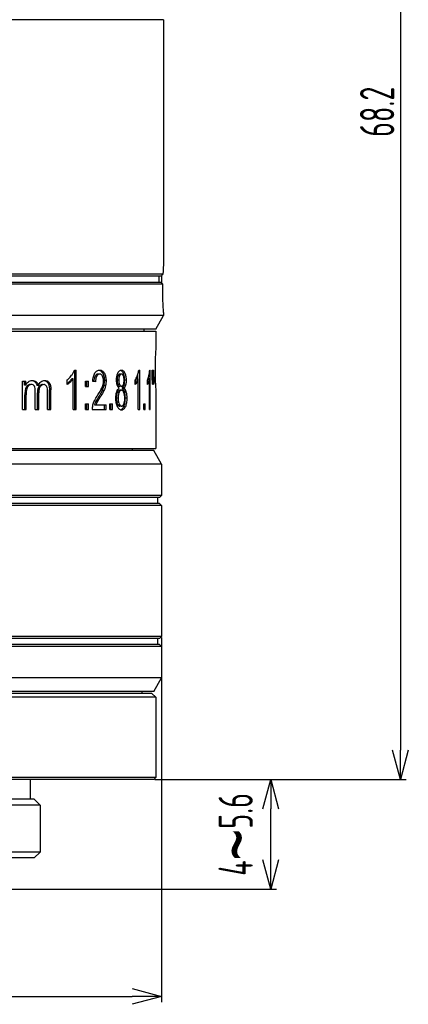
# Model space of a CAD drawing. Header units: millimetres. Extents: x 92 to 5337, y 5 to 495.
# Tile 7 of 9: x 129 to 149, y 5 to 55. Entities that reach past the tile are written whole.
import ezdxf

# ---------------------------------------------------------------- set-up
doc = ezdxf.new("R2010")
doc.units = ezdxf.units.MM
doc.header["$LTSCALE"] = 0.6666
doc.layers.get('0').update_dxf_attribs({"color": 90})
doc.layers.add('02___PRT_ALL_AXES', color=7, linetype='Continuous')
doc.layers.add('标注', color=7, linetype='Continuous', lineweight=9)
doc.styles.get("Standard").update_dxf_attribs({"font": 'gbenor.shx', "width": 0.7, "bigfont": 'hztxt.shx'})
doc.dimstyles.new('ISO-25', dxfattribs={"dimscale": 0.5, "dimtxt": 3.5, "dimasz": 3, "dimexe": 0.6, "dimexo": 0.1, "dimtad": 1, "dimdsep": 46, "dimtxsty": 'Standard', "dimblk": 'OPEN30', "dimcen": 2.5, "dimadec": 3, "dimazin": 2, "dimtfac": 0.8, "dimtmove": 0, "dimatfit": 3, "dimldrblk": 'OPEN30', "dimfxl": 1, "dimtolj": 1, "dimarcsym": 0})

# ---------------------------------------------------------------- blocks, each defined once
blk = doc.blocks.new('_Open30')
at = {"color": 0, "linetype": 'ByBlock', "lineweight": -2}
for p, q in [((-1, 0.268), (0, 0)), ((0, 0), (-1, -0.268)), ((0, 0), (-1, 0))]:
    blk.add_line(p, q, dxfattribs=at)
blk = doc.blocks.new('*D9')
at = {"layer": 'Defpoints', "color": 0}
for p in [(140.292, 84.511), (136.291, 16.311), (148.885, 16.311)]:
    blk.add_point(p, dxfattribs=at)
at = {"layer": '标注', "color": 0, "lineweight": -2}
for p, q in [((140.342, 84.511), (149.185, 84.511)), ((148.885, 83.011), (148.885, 17.811)), ((136.341, 16.311), (149.185, 16.311))]:
    blk.add_line(p, q, dxfattribs=at)
at = {"layer": '标注', "color": 0, "linetype": 'ByBlock', "lineweight": -2, "xscale": 1.5, "yscale": 1.5, "zscale": 1.5}
for p, rotation in [((148.885, 84.511), 90), ((148.885, 16.311), 270)]:
    blk.add_blockref('_Open30', p, dxfattribs=dict(at, rotation=rotation))
at = {"layer": '标注', "color": 0, "insert": (147.698, 50.411), "char_height": 1.75, "attachment_point": 5, "rotation": 90}
blk.add_mtext('\\A1;68.2', dxfattribs=at)
blk = doc.blocks.new('*D10')
at = {"layer": 'Defpoints', "color": 0}
for p in [(98.689, 23.611), (136.689, 23.611), (136.689, 5.237)]:
    blk.add_point(p, dxfattribs=at)
at = {"layer": '标注', "color": 0, "lineweight": -2}
for p, q in [((98.689, 23.561), (98.689, 4.937)), ((136.689, 23.561), (136.689, 4.937)), ((100.189, 5.237), (135.189, 5.237))]:
    blk.add_line(p, q, dxfattribs=at)
at = {"layer": '标注', "color": 0, "linetype": 'ByBlock', "lineweight": -2, "xscale": 1.5, "yscale": 1.5, "zscale": 1.5, "rotation": 180}
blk.add_blockref('_Open30', (98.689, 5.237), dxfattribs=at)
at = {"layer": '标注', "color": 0, "linetype": 'ByBlock', "lineweight": -2, "xscale": 1.5, "yscale": 1.5, "zscale": 1.5}
blk.add_blockref('_Open30', (136.689, 5.237), dxfattribs=at)
at = {"layer": '标注', "color": 0, "insert": (117.689, 6.424), "char_height": 1.75, "attachment_point": 5}
blk.add_mtext('\\A1;%%c38', dxfattribs=at)
blk = doc.blocks.new('*D18')
at = {"layer": 'Defpoints', "color": 0}
for p in [(136.291, 16.311), (142.263, 16.311), (128.091, 10.711)]:
    blk.add_point(p, dxfattribs=at)
at = {"layer": '标注', "color": 0, "lineweight": -2}
for p, q in [((136.341, 16.311), (142.563, 16.311)), ((142.263, 12.211), (142.263, 14.811)), ((128.141, 10.711), (142.563, 10.711))]:
    blk.add_line(p, q, dxfattribs=at)
at = {"layer": '标注', "color": 0, "linetype": 'ByBlock', "lineweight": -2, "xscale": 1.5, "yscale": 1.5, "zscale": 1.5}
for p, rotation in [((142.263, 16.311), 90), ((142.263, 10.711), 270)]:
    blk.add_blockref('_Open30', p, dxfattribs=dict(at, rotation=rotation))
at = {"layer": '标注', "color": 0, "insert": (140.474, 13.511), "char_height": 1.75, "attachment_point": 5, "rotation": 90}
blk.add_mtext('\\A1;4\\fMicrosoft Himalaya|b0|i0|c0|p0;\\H1.6875x;~\\Fgbenor.shx,hztxt.shx;\\H0.592593x;5.6', dxfattribs=at)

msp = doc.modelspace()

# ---------------------------------------------------------------- linework, layer by layer
at = {"layer": '02___PRT_ALL_AXES', "linetype": 'Continuous'}
for p, q in [((136.793, 55.111), (98.79, 55.111)), ((136.793, 55.111), (136.793, 42.761)), ((136.76, 42.111), (98.79, 42.111)), ((136.657, 42.011), (98.89, 42.011)), ((136.691, 42.045), (136.691, 41.669)), ((136.749, 41.611), (98.79, 41.611)), ((98.89, 41.711), (136.65, 41.711)), ((136.793, 40.011), (98.79, 40.011)), ((136.393, 39.311), (136.793, 40.011)), ((136.793, 40.161), (136.793, 40.011)), ((136.393, 39.311), (99.19, 39.311)), ((135.791, 39.311), (135.791, 39.211)), ((99.191, 39.211), (136.391, 39.211)), ((136.391, 39.211), (136.391, 38.361)), ((132.24, 37.219), (132.339, 37.219)), ((132.261, 35.211), (132.261, 37.219)), ((132.339, 35.211), (132.339, 37.219)), ((135.528, 37.219), (135.575, 37.219)), ((135.575, 35.211), (135.575, 37.219)), ((136.089, 37.219), (136.116, 37.219)), ((136.116, 35.211), (136.116, 37.219)), ((136.215, 37.211), (136.252, 37.211)), ((136.215, 36.883), (136.215, 37.211)), ((136.252, 36.883), (136.252, 37.211)), ((136.272, 37.211), (136.302, 37.211)), ((136.272, 36.883), (136.272, 37.211)), ((136.302, 36.883), (136.302, 37.211)), ((131.869, 36.48), (131.869, 36.717)), ((132.185, 36.776), (132.107, 36.776)), ((132.185, 35.211), (132.185, 36.776)), ((133.38, 36.909), (133.296, 36.909)), ((133.533, 37.016), (133.448, 37.016)), ((133.774, 37.059), (133.688, 37.059)), ((134.505, 36.712), (134.416, 36.712)), ((134.546, 36.927), (134.456, 36.927)), ((134.646, 37.017), (134.555, 37.017)), ((134.819, 37.066), (134.727, 37.066)), ((135.345, 36.48), (135.345, 36.717)), ((135.501, 36.776), (135.406, 36.776)), ((135.479, 36.776), (135.479, 37.009)), ((135.501, 35.211), (135.501, 36.776)), ((135.976, 36.48), (135.976, 36.717)), ((136.073, 36.776), (135.999, 36.776)), ((136.018, 36.776), (136.018, 36.835)), ((136.073, 35.211), (136.073, 36.776)), ((136.252, 36.883), (136.215, 36.883)), ((136.225, 36.503), (136.215, 36.883)), ((136.249, 36.757), (136.247, 36.63)), ((136.252, 36.883), (136.249, 36.757)), ((136.302, 36.883), (136.272, 36.883)), ((136.277, 36.63), (136.272, 36.883)), ((136.299, 36.757), (136.297, 36.63)), ((136.302, 36.883), (136.299, 36.757)), ((129.591, 36.66), (129.76, 36.66)), ((129.591, 35.211), (129.591, 36.66)), ((129.696, 36.456), (129.696, 36.66)), ((129.76, 36.456), (129.696, 36.456)), ((129.81, 36.266), (129.745, 36.266)), ((129.76, 36.456), (129.76, 36.66)), ((129.907, 36.425), (129.842, 36.425)), ((130.289, 36.625), (130.222, 36.625)), ((130.397, 36.439), (130.329, 36.439)), ((130.499, 36.378), (130.43, 36.378)), ((130.958, 36.572), (130.888, 36.572)), ((131.04, 36.205), (130.969, 36.205)), ((130.969, 35.211), (130.969, 36.205)), ((131.04, 35.211), (131.04, 36.205)), ((132.036, 36.606), (131.959, 36.606)), ((132.803, 36.66), (132.967, 36.66)), ((132.803, 36.38), (132.803, 36.66)), ((132.803, 36.38), (132.967, 36.38)), ((132.885, 36.38), (132.885, 36.66)), ((132.967, 36.38), (132.967, 36.66)), ((133.834, 36.428), (133.748, 36.428)), ((133.859, 36.664), (133.773, 36.664)), ((134.545, 36.479), (134.455, 36.479)), ((134.647, 36.39), (134.556, 36.39)), ((134.764, 36.295), (134.673, 36.295)), ((134.853, 36.454), (134.761, 36.454)), ((134.882, 36.697), (134.79, 36.697)), ((135.428, 36.606), (135.345, 36.606)), ((136.028, 36.606), (135.976, 36.606)), ((136.225, 36.503), (136.244, 36.503)), ((136.247, 36.63), (136.244, 36.503)), ((136.28, 36.503), (136.277, 36.63)), ((136.28, 36.503), (136.295, 36.503)), ((136.297, 36.63), (136.295, 36.503)), ((129.78, 35.963), (129.716, 35.963)), ((129.716, 35.211), (129.716, 35.963)), ((129.78, 35.211), (129.78, 35.963)), ((130.244, 35.211), (130.244, 36.152)), ((130.425, 36.053), (130.357, 36.053)), ((130.357, 35.211), (130.357, 36.053)), ((130.425, 35.211), (130.425, 36.053)), ((130.868, 35.211), (130.868, 36.124)), ((133.554, 35.834), (133.47, 35.834)), ((133.751, 36.183), (133.665, 36.183)), ((134.471, 35.788), (134.381, 35.788)), ((134.52, 36.074), (134.43, 36.074)), ((134.644, 36.189), (134.554, 36.189)), ((134.876, 36.101), (134.784, 36.101)), ((134.914, 35.782), (134.822, 35.782)), ((136.391, 36.161), (136.391, 33.211)), ((129.591, 35.211), (129.78, 35.211)), ((130.244, 35.211), (130.425, 35.211)), ((130.868, 35.211), (131.04, 35.211)), ((132.185, 35.211), (132.339, 35.211)), ((132.803, 35.491), (132.967, 35.491)), ((132.803, 35.211), (132.803, 35.491)), ((132.803, 35.211), (132.967, 35.211)), ((132.885, 35.211), (132.885, 35.491)), ((132.967, 35.211), (132.967, 35.491)), ((133.155, 35.211), (133.86, 35.211)), ((133.261, 35.447), (133.86, 35.447)), ((133.401, 35.58), (133.317, 35.58)), ((133.774, 35.211), (133.774, 35.447)), ((133.86, 35.211), (133.86, 35.447)), ((134.059, 35.491), (134.192, 35.491)), ((134.059, 35.211), (134.059, 35.491)), ((134.059, 35.211), (134.192, 35.211)), ((134.104, 35.211), (134.104, 35.491)), ((134.192, 35.211), (134.192, 35.491)), ((134.492, 35.585), (134.402, 35.585)), ((134.557, 35.432), (134.467, 35.432)), ((134.648, 35.379), (134.557, 35.379)), ((134.843, 35.351), (134.751, 35.351)), ((135.501, 35.211), (135.575, 35.211)), ((135.784, 35.491), (135.853, 35.491)), ((135.784, 35.211), (135.784, 35.491)), ((135.784, 35.211), (135.853, 35.211)), ((135.853, 35.211), (135.853, 35.491)), ((136.073, 35.211), (136.116, 35.211)), ((99.191, 33.211), (136.391, 33.211)), ((135.189, 33.211), (135.189, 33.111)), ((136.289, 33.111), (99.089, 33.111)), ((136.689, 32.411), (136.289, 33.111)), ((136.689, 32.411), (98.689, 32.411)), ((136.689, 32.411), (136.689, 30.811)), ((136.689, 30.811), (98.689, 30.811)), ((136.589, 30.711), (98.789, 30.711)), ((136.489, 30.711), (136.489, 30.411)), ((136.589, 30.711), (136.689, 30.811)), ((136.689, 30.311), (98.689, 30.311)), ((136.589, 30.411), (98.789, 30.411)), ((136.689, 30.311), (136.589, 30.411)), ((136.689, 30.311), (136.689, 23.611)), ((136.689, 23.611), (98.689, 23.611)), ((136.589, 23.511), (98.789, 23.511)), ((136.589, 23.211), (98.789, 23.211)), ((136.489, 23.511), (136.489, 23.211)), ((136.589, 23.511), (136.689, 23.611)), ((136.689, 23.111), (136.589, 23.211)), ((136.689, 23.111), (98.689, 23.111)), ((136.689, 23.111), (136.689, 21.511)), ((136.689, 21.511), (98.689, 21.511)), ((136.289, 20.811), (136.689, 21.511)), ((136.289, 20.811), (99.089, 20.811)), ((136.191, 20.711), (99.391, 20.711)), ((135.691, 20.811), (135.691, 20.711)), ((136.391, 20.511), (136.191, 20.711)), ((136.391, 20.511), (99.191, 20.511)), ((136.391, 20.511), (136.391, 16.411)), ((136.391, 16.411), (99.191, 16.411)), ((136.291, 16.311), (99.291, 16.311)), ((129.991, 16.311), (129.991, 15.311)), ((136.291, 16.311), (136.391, 16.411)), ((130.191, 15.311), (105.391, 15.311)), ((130.191, 15.311), (130.491, 15.011)), ((130.491, 15.011), (105.091, 15.011)), ((130.491, 15.011), (130.491, 12.611)), ((130.491, 12.611), (105.091, 12.611)), ((130.491, 12.611), (130.191, 12.311)), ((130.191, 12.311), (105.391, 12.311))]:
    msp.add_line(p, q, dxfattribs=at)
for centre, radius, start, end in [((155.851, 41.456), 19.102, 176.084, 178.0363), ((155.338, 41.46), 18.789, 178.3211, 179.2362), ((178.786, -1.429), 60.514, 133.98614, 134.12231), ((173.596, 78.252), 51.964, 224.6843, 224.8396), ((154.96, 37.261), 18.601, 176.6098, 183.3902), ((135.452, 36.71), 1.037, 179.9271, 180.3249), ((134.426, 37.093), 1.03, 335.1267, 337.7064), ((134.435, 37.089), 1.02, 337.7062, 342.1157), ((134.531, 37.091), 1.02, 331.6422, 342.0212), ((134.666, 37.051), 1.433, 345.6637, 348.9417), ((130.736, 36.149), 0.382, 139.854, 143.1547), ((126.164, -1.742), 39.019, 79.4304, 79.6399), ((132.468, 36.733), 1.318, 335.3163, 339.1045), ((132.576, 36.692), 1.202, 339.1046, 343.2167), ((132.688, 36.659), 1.085, 343.2178, 347.7175), ((132.651, 36.66), 1.122, 348.0277, 356.1354), ((132.615, 36.664), 1.157, 356.0945, 0.0091), ((132.264, 36.653), 1.509, 0.3944, 0.7005), ((134.72, 36.593), 0.288, 203.3118, 204.8538), ((134.432, 37.09), 1.023, 333.1488, 335.1252), ((134.817, 37.01), 1.277, 341.5459, 344.0562), ((134.743, 37.032), 1.354, 344.051, 345.6397), ((129.476, 38.34), 4.715, 327.8855, 328.8792), ((129.593, 38.27), 4.579, 328.881, 329.5562), ((135.373, 35.788), 0.992, 180.0211, 184.0214), ((135.314, 35.783), 0.933, 183.9555, 192.2765), ((134.857, 35.881), 0.468, 152.8593, 155.6459), ((134.058, 35.895), 0.755, 14.099, 15.8624), ((134.251, 35.925), 0.65, 15.7925, 16.7344), ((133.891, 35.23), 0.737, 168.1249, 181.4964), ((134.19, 35.132), 0.982, 152.8615, 161.2769), ((134.271, 35.131), 0.979, 152.7348, 161.1815), ((134.556, 35.337), 0.16, 285.6833, 299.3165), ((134.268, 35.545), 0.521, 335.0648, 338.1124), ((133.833, 35.708), 0.986, 346.4269, 347.0356)]:
    msp.add_arc(centre, radius, start, end, dxfattribs=at)
for points, knots in [([(136.793, 40.161), (136.791, 40.199), (136.759, 40.681), (136.746, 41.165), (136.749, 41.611)], [0, 0, 0, 0, 0.07875, 1, 1, 1, 1]), ([(132.101, 36.952), (132.131, 36.993), (132.185, 37.078), (132.225, 37.172), (132.24, 37.219)], [0, 0, 0, 0, 0.506477, 1, 1, 1, 1]), ([(133.289, 37.071), (133.318, 37.118), (133.375, 37.178), (133.469, 37.214), (133.514, 37.219), (133.536, 37.219)], [0, 0, 0, 0, 0.551944, 0.781811, 1, 1, 1, 1]), ([(133.493, 37.216), (133.506, 37.214), (133.524, 37.209), (133.541, 37.203), (133.546, 37.201)], [0, 0, 0, 0, 0.745512, 1, 1, 1, 1]), ([(133.536, 37.219), (133.558, 37.219), (133.603, 37.214), (133.669, 37.186), (133.728, 37.133), (133.76, 37.086), (133.774, 37.059)], [0, 0, 0, 0, 0.217267, 0.444666, 0.701357, 1, 1, 1, 1]), ([(134.464, 37.07), (134.475, 37.095), (134.499, 37.137), (134.544, 37.186), (134.594, 37.213), (134.629, 37.219), (134.645, 37.219)], [0, 0, 0, 0, 0.322583, 0.58538, 0.803075, 1, 1, 1, 1]), ([(134.6, 37.212), (134.615, 37.207), (134.645, 37.19), (134.668, 37.165), (134.679, 37.151)], [0, 0, 0, 0, 0.458528, 1, 1, 1, 1]), ([(134.645, 37.219), (134.661, 37.219), (134.695, 37.214), (134.744, 37.184), (134.786, 37.133), (134.808, 37.09), (134.819, 37.066)], [0, 0, 0, 0, 0.197985, 0.415453, 0.67959, 1, 1, 1, 1]), ([(135.461, 36.952), (135.468, 36.973), (135.497, 37.06), (135.517, 37.15), (135.528, 37.219)], [0, 0, 0, 0, 0.245181, 1, 1, 1, 1]), ([(136.048, 36.952), (136.053, 36.973), (136.07, 37.061), (136.082, 37.151), (136.089, 37.219)], [0, 0, 0, 0, 0.242367, 1, 1, 1, 1]), ([(131.869, 36.717), (131.891, 36.733), (131.978, 36.802), (132.054, 36.885), (132.101, 36.952)], [0, 0, 0, 0, 0.254671, 1, 1, 1, 1]), ([(132.107, 36.776), (132.097, 36.76), (132.053, 36.699), (132.001, 36.644), (131.959, 36.606)], [0, 0, 0, 0, 0.247403, 1, 1, 1, 1]), ([(132.185, 36.776), (132.174, 36.76), (132.13, 36.699), (132.078, 36.644), (132.036, 36.606)], [0, 0, 0, 0, 0.247282, 1, 1, 1, 1]), ([(133.181, 36.641), (133.184, 36.719), (133.197, 36.835), (133.24, 36.978), (133.271, 37.042), (133.289, 37.071)], [0, 0, 0, 0, 0.526344, 0.774258, 1, 1, 1, 1]), ([(133.296, 36.909), (133.285, 36.89), (133.268, 36.848), (133.244, 36.754), (133.238, 36.68), (133.238, 36.63)], [0, 0, 0, 0, 0.228933, 0.478172, 1, 1, 1, 1]), ([(133.448, 37.016), (133.435, 37.016), (133.406, 37.012), (133.364, 36.993), (133.326, 36.957), (133.306, 36.926), (133.296, 36.909)], [0, 0, 0, 0, 0.211741, 0.438902, 0.699524, 1, 1, 1, 1]), ([(133.38, 36.909), (133.369, 36.889), (133.35, 36.844), (133.326, 36.746), (133.321, 36.667), (133.321, 36.615)], [0, 0, 0, 0, 0.228989, 0.478483, 1, 1, 1, 1]), ([(133.533, 37.016), (133.519, 37.016), (133.49, 37.012), (133.448, 36.993), (133.41, 36.957), (133.39, 36.926), (133.38, 36.909)], [0, 0, 0, 0, 0.212138, 0.43953, 0.700033, 1, 1, 1, 1]), ([(133.676, 36.915), (133.667, 36.931), (133.648, 36.96), (133.613, 36.993), (133.573, 37.012), (133.546, 37.016), (133.533, 37.016)], [0, 0, 0, 0, 0.29939, 0.557786, 0.785101, 1, 1, 1, 1]), ([(133.546, 37.201), (133.567, 37.192), (133.609, 37.166), (133.642, 37.129), (133.657, 37.108)], [0, 0, 0, 0, 0.466144, 1, 1, 1, 1]), ([(133.657, 37.108), (133.66, 37.105), (133.671, 37.089), (133.681, 37.072), (133.688, 37.059)], [0, 0, 0, 0, 0.240296, 1, 1, 1, 1]), ([(133.73, 36.669), (133.73, 36.714), (133.724, 36.799), (133.694, 36.88), (133.676, 36.915)], [0, 0, 0, 0, 0.530953, 1, 1, 1, 1]), ([(133.688, 37.059), (133.692, 37.051), (133.711, 37.014), (133.726, 36.975), (133.735, 36.945)], [0, 0, 0, 0, 0.238527, 1, 1, 1, 1]), ([(133.735, 36.945), (133.738, 36.934), (133.751, 36.89), (133.759, 36.844), (133.764, 36.81)], [0, 0, 0, 0, 0.24086, 1, 1, 1, 1]), ([(133.764, 36.81), (133.765, 36.798), (133.77, 36.752), (133.772, 36.706), (133.772, 36.672)], [0, 0, 0, 0, 0.24809, 1, 1, 1, 1]), ([(133.774, 37.059), (133.803, 37.003), (133.849, 36.873), (133.858, 36.736), (133.859, 36.664)], [0, 0, 0, 0, 0.467807, 1, 1, 1, 1]), ([(134.394, 36.703), (134.394, 36.77), (134.402, 36.896), (134.44, 37.017), (134.464, 37.07)], [0, 0, 0, 0, 0.534926, 1, 1, 1, 1]), ([(134.427, 36.455), (134.414, 36.493), (134.398, 36.576), (134.394, 36.66), (134.394, 36.703)], [0, 0, 0, 0, 0.483641, 1, 1, 1, 1]), ([(134.456, 36.927), (134.451, 36.918), (134.434, 36.874), (134.424, 36.827), (134.42, 36.791)], [0, 0, 0, 0, 0.226358, 1, 1, 1, 1]), ([(134.555, 37.017), (134.546, 37.017), (134.526, 37.014), (134.499, 36.996), (134.475, 36.966), (134.462, 36.941), (134.456, 36.927)], [0, 0, 0, 0, 0.193332, 0.411943, 0.680549, 1, 1, 1, 1]), ([(134.546, 36.927), (134.532, 36.896), (134.51, 36.825), (134.506, 36.751), (134.505, 36.712)], [0, 0, 0, 0, 0.464163, 1, 1, 1, 1]), ([(134.505, 36.712), (134.505, 36.67), (134.51, 36.59), (134.531, 36.513), (134.545, 36.479)], [0, 0, 0, 0, 0.530634, 1, 1, 1, 1]), ([(134.646, 37.017), (134.637, 37.017), (134.617, 37.014), (134.589, 36.996), (134.565, 36.966), (134.552, 36.941), (134.546, 36.927)], [0, 0, 0, 0, 0.193786, 0.412623, 0.681063, 1, 1, 1, 1]), ([(134.743, 36.924), (134.737, 36.938), (134.724, 36.963), (134.702, 36.994), (134.675, 37.013), (134.655, 37.017), (134.646, 37.017)], [0, 0, 0, 0, 0.319543, 0.587771, 0.806085, 1, 1, 1, 1]), ([(134.679, 37.151), (134.684, 37.145), (134.703, 37.118), (134.717, 37.089), (134.727, 37.066)], [0, 0, 0, 0, 0.228762, 1, 1, 1, 1]), ([(134.727, 37.066), (134.731, 37.058), (134.744, 37.023), (134.755, 36.987), (134.762, 36.959)], [0, 0, 0, 0, 0.236142, 1, 1, 1, 1]), ([(134.781, 36.698), (134.781, 36.739), (134.777, 36.816), (134.756, 36.891), (134.743, 36.924)], [0, 0, 0, 0, 0.53451, 1, 1, 1, 1]), ([(134.762, 36.959), (134.765, 36.949), (134.774, 36.908), (134.78, 36.865), (134.784, 36.833)], [0, 0, 0, 0, 0.23913, 1, 1, 1, 1]), ([(134.784, 36.833), (134.785, 36.822), (134.789, 36.776), (134.79, 36.731), (134.79, 36.697)], [0, 0, 0, 0, 0.24767, 1, 1, 1, 1]), ([(134.819, 37.066), (134.841, 37.013), (134.875, 36.89), (134.882, 36.764), (134.882, 36.697)], [0, 0, 0, 0, 0.462057, 1, 1, 1, 1]), ([(135.345, 36.717), (135.357, 36.734), (135.404, 36.808), (135.439, 36.889), (135.461, 36.952)], [0, 0, 0, 0, 0.236381, 1, 1, 1, 1]), ([(135.976, 36.717), (135.983, 36.734), (136.014, 36.81), (136.035, 36.89), (136.048, 36.952)], [0, 0, 0, 0, 0.229134, 1, 1, 1, 1]), ([(129.745, 36.266), (129.733, 36.219), (129.718, 36.118), (129.715, 36.016), (129.716, 35.963)], [0, 0, 0, 0, 0.474453, 1, 1, 1, 1]), ([(129.818, 36.402), (129.809, 36.392), (129.777, 36.352), (129.756, 36.303), (129.745, 36.266)], [0, 0, 0, 0, 0.24096, 1, 1, 1, 1]), ([(129.76, 36.456), (129.776, 36.489), (129.815, 36.553), (129.869, 36.605), (129.898, 36.627)], [0, 0, 0, 0, 0.494985, 1, 1, 1, 1]), ([(129.81, 36.266), (129.798, 36.219), (129.783, 36.118), (129.78, 36.016), (129.78, 35.963)], [0, 0, 0, 0, 0.474487, 1, 1, 1, 1]), ([(129.867, 36.384), (129.861, 36.375), (129.836, 36.339), (129.819, 36.297), (129.81, 36.266)], [0, 0, 0, 0, 0.242862, 1, 1, 1, 1]), ([(129.986, 36.48), (129.961, 36.48), (129.908, 36.47), (129.863, 36.442), (129.842, 36.425)], [0, 0, 0, 0, 0.479232, 1, 1, 1, 1]), ([(129.907, 36.425), (129.903, 36.422), (129.889, 36.409), (129.876, 36.395), (129.867, 36.384)], [0, 0, 0, 0, 0.245759, 1, 1, 1, 1]), ([(129.898, 36.627), (129.925, 36.648), (129.988, 36.682), (130.058, 36.692), (130.093, 36.692)], [0, 0, 0, 0, 0.490371, 1, 1, 1, 1]), ([(130.052, 36.48), (130.027, 36.48), (129.974, 36.47), (129.928, 36.442), (129.907, 36.425)], [0, 0, 0, 0, 0.479535, 1, 1, 1, 1]), ([(130.199, 36.397), (130.184, 36.425), (130.14, 36.47), (130.08, 36.48), (130.052, 36.48)], [0, 0, 0, 0, 0.5291, 1, 1, 1, 1]), ([(130.093, 36.692), (130.127, 36.692), (130.198, 36.684), (130.262, 36.649), (130.289, 36.625)], [0, 0, 0, 0, 0.48772, 1, 1, 1, 1]), ([(130.1, 36.685), (130.122, 36.68), (130.166, 36.666), (130.204, 36.641), (130.222, 36.625)], [0, 0, 0, 0, 0.487455, 1, 1, 1, 1]), ([(130.244, 36.152), (130.244, 36.194), (130.24, 36.278), (130.218, 36.361), (130.199, 36.397)], [0, 0, 0, 0, 0.504899, 1, 1, 1, 1]), ([(130.222, 36.625), (130.247, 36.602), (130.294, 36.545), (130.319, 36.476), (130.329, 36.439)], [0, 0, 0, 0, 0.471941, 1, 1, 1, 1]), ([(130.289, 36.625), (130.315, 36.602), (130.361, 36.545), (130.387, 36.476), (130.397, 36.439)], [0, 0, 0, 0, 0.472287, 1, 1, 1, 1]), ([(130.43, 36.378), (130.4, 36.337), (130.364, 36.226), (130.357, 36.114), (130.357, 36.053)], [0, 0, 0, 0, 0.450346, 1, 1, 1, 1]), ([(130.397, 36.439), (130.415, 36.474), (130.455, 36.541), (130.529, 36.628), (130.622, 36.681), (130.69, 36.691), (130.722, 36.692)], [0, 0, 0, 0, 0.276096, 0.535898, 0.774696, 1, 1, 1, 1]), ([(130.499, 36.378), (130.469, 36.337), (130.432, 36.226), (130.425, 36.114), (130.425, 36.053)], [0, 0, 0, 0, 0.450521, 1, 1, 1, 1]), ([(130.484, 36.435), (130.481, 36.432), (130.466, 36.419), (130.453, 36.406), (130.444, 36.395)], [0, 0, 0, 0, 0.245048, 1, 1, 1, 1]), ([(130.614, 36.48), (130.591, 36.48), (130.544, 36.473), (130.503, 36.45), (130.484, 36.435)], [0, 0, 0, 0, 0.485811, 1, 1, 1, 1]), ([(130.683, 36.48), (130.649, 36.48), (130.574, 36.463), (130.522, 36.408), (130.499, 36.378)], [0, 0, 0, 0, 0.471592, 1, 1, 1, 1]), ([(130.789, 36.439), (130.774, 36.453), (130.74, 36.473), (130.702, 36.48), (130.683, 36.48)], [0, 0, 0, 0, 0.516228, 1, 1, 1, 1]), ([(130.722, 36.692), (130.766, 36.692), (130.859, 36.676), (130.931, 36.612), (130.958, 36.572)], [0, 0, 0, 0, 0.474899, 1, 1, 1, 1]), ([(130.747, 36.679), (130.774, 36.67), (130.828, 36.642), (130.87, 36.598), (130.888, 36.572)], [0, 0, 0, 0, 0.475815, 1, 1, 1, 1]), ([(130.85, 36.335), (130.845, 36.356), (130.83, 36.394), (130.803, 36.426), (130.789, 36.439)], [0, 0, 0, 0, 0.523698, 1, 1, 1, 1]), ([(130.868, 36.124), (130.868, 36.141), (130.868, 36.212), (130.862, 36.283), (130.85, 36.335)], [0, 0, 0, 0, 0.248243, 1, 1, 1, 1]), ([(130.888, 36.572), (130.905, 36.547), (130.932, 36.49), (130.963, 36.367), (130.969, 36.27), (130.969, 36.205)], [0, 0, 0, 0, 0.238668, 0.491042, 1, 1, 1, 1]), ([(130.958, 36.572), (130.976, 36.547), (131.003, 36.49), (131.034, 36.367), (131.04, 36.27), (131.04, 36.205)], [0, 0, 0, 0, 0.23884, 0.49121, 1, 1, 1, 1]), ([(131.959, 36.606), (131.952, 36.599), (131.923, 36.572), (131.892, 36.547), (131.869, 36.529)], [0, 0, 0, 0, 0.25883, 1, 1, 1, 1]), ([(132.036, 36.606), (132.022, 36.593), (131.97, 36.547), (131.913, 36.505), (131.869, 36.48)], [0, 0, 0, 0, 0.266749, 1, 1, 1, 1]), ([(133.437, 35.95), (133.459, 35.984), (133.547, 36.119), (133.625, 36.262), (133.671, 36.373)], [0, 0, 0, 0, 0.255763, 1, 1, 1, 1]), ([(133.671, 36.373), (133.679, 36.395), (133.712, 36.49), (133.73, 36.592), (133.73, 36.669)], [0, 0, 0, 0, 0.232871, 1, 1, 1, 1]), ([(133.834, 36.428), (133.83, 36.407), (133.809, 36.323), (133.778, 36.242), (133.751, 36.183)], [0, 0, 0, 0, 0.248448, 1, 1, 1, 1]), ([(133.859, 36.664), (133.859, 36.645), (133.857, 36.565), (133.847, 36.486), (133.834, 36.428)], [0, 0, 0, 0, 0.242172, 1, 1, 1, 1]), ([(134.402, 36.115), (134.415, 36.156), (134.446, 36.225), (134.5, 36.279), (134.527, 36.295)], [0, 0, 0, 0, 0.572976, 1, 1, 1, 1]), ([(134.419, 36.627), (134.42, 36.62), (134.423, 36.593), (134.428, 36.567), (134.433, 36.548)], [0, 0, 0, 0, 0.257168, 1, 1, 1, 1]), ([(134.527, 36.295), (134.517, 36.304), (134.471, 36.348), (134.442, 36.407), (134.427, 36.455)], [0, 0, 0, 0, 0.206121, 1, 1, 1, 1]), ([(134.433, 36.548), (134.434, 36.541), (134.44, 36.518), (134.448, 36.496), (134.455, 36.479)], [0, 0, 0, 0, 0.263307, 1, 1, 1, 1]), ([(134.458, 36.472), (134.462, 36.464), (134.477, 36.436), (134.498, 36.41), (134.517, 36.4)], [0, 0, 0, 0, 0.299006, 1, 1, 1, 1]), ([(134.517, 36.4), (134.521, 36.398), (134.533, 36.392), (134.546, 36.39), (134.556, 36.39)], [0, 0, 0, 0, 0.26376, 1, 1, 1, 1]), ([(134.545, 36.479), (134.551, 36.465), (134.565, 36.44), (134.59, 36.41), (134.618, 36.393), (134.638, 36.39), (134.647, 36.39)], [0, 0, 0, 0, 0.323571, 0.588563, 0.805635, 1, 1, 1, 1]), ([(134.647, 36.39), (134.656, 36.39), (134.675, 36.393), (134.702, 36.41), (134.726, 36.44), (134.738, 36.464), (134.744, 36.478)], [0, 0, 0, 0, 0.194058, 0.410805, 0.677503, 1, 1, 1, 1]), ([(134.708, 36.337), (134.706, 36.333), (134.695, 36.318), (134.682, 36.305), (134.673, 36.295)], [0, 0, 0, 0, 0.265871, 1, 1, 1, 1]), ([(134.673, 36.295), (134.681, 36.289), (134.716, 36.256), (134.741, 36.214), (134.756, 36.18)], [0, 0, 0, 0, 0.216045, 1, 1, 1, 1]), ([(134.739, 36.391), (134.737, 36.386), (134.728, 36.367), (134.717, 36.349), (134.708, 36.337)], [0, 0, 0, 0, 0.26835, 1, 1, 1, 1]), ([(134.761, 36.454), (134.76, 36.448), (134.753, 36.427), (134.746, 36.406), (134.739, 36.391)], [0, 0, 0, 0, 0.265675, 1, 1, 1, 1]), ([(134.744, 36.478), (134.757, 36.51), (134.777, 36.583), (134.781, 36.658), (134.781, 36.698)], [0, 0, 0, 0, 0.464773, 1, 1, 1, 1]), ([(134.777, 36.525), (134.776, 36.518), (134.772, 36.495), (134.766, 36.471), (134.761, 36.454)], [0, 0, 0, 0, 0.26404, 1, 1, 1, 1]), ([(134.853, 36.454), (134.848, 36.436), (134.828, 36.378), (134.795, 36.324), (134.764, 36.295)], [0, 0, 0, 0, 0.302765, 1, 1, 1, 1]), ([(134.764, 36.295), (134.772, 36.289), (134.807, 36.256), (134.833, 36.214), (134.848, 36.18)], [0, 0, 0, 0, 0.216259, 1, 1, 1, 1]), ([(134.787, 36.606), (134.787, 36.599), (134.784, 36.572), (134.781, 36.545), (134.777, 36.525)], [0, 0, 0, 0, 0.259962, 1, 1, 1, 1]), ([(134.79, 36.697), (134.79, 36.689), (134.79, 36.658), (134.789, 36.628), (134.787, 36.606)], [0, 0, 0, 0, 0.257808, 1, 1, 1, 1]), ([(134.882, 36.697), (134.882, 36.674), (134.88, 36.592), (134.869, 36.51), (134.853, 36.454)], [0, 0, 0, 0, 0.279195, 1, 1, 1, 1]), ([(135.428, 36.606), (135.422, 36.593), (135.397, 36.549), (135.369, 36.507), (135.345, 36.48)], [0, 0, 0, 0, 0.280902, 1, 1, 1, 1]), ([(136.028, 36.606), (136.02, 36.582), (136.005, 36.539), (135.986, 36.497), (135.976, 36.48)], [0, 0, 0, 0, 0.551401, 1, 1, 1, 1]), ([(133.261, 35.647), (133.273, 35.673), (133.326, 35.777), (133.388, 35.877), (133.437, 35.95)], [0, 0, 0, 0, 0.24743, 1, 1, 1, 1]), ([(133.47, 35.834), (133.456, 35.812), (133.404, 35.729), (133.352, 35.644), (133.317, 35.58)], [0, 0, 0, 0, 0.252867, 1, 1, 1, 1]), ([(133.554, 35.834), (133.541, 35.812), (133.488, 35.729), (133.436, 35.644), (133.401, 35.58)], [0, 0, 0, 0, 0.25289, 1, 1, 1, 1]), ([(133.665, 36.183), (133.656, 36.163), (133.617, 36.084), (133.574, 36.007), (133.54, 35.95)], [0, 0, 0, 0, 0.248065, 1, 1, 1, 1]), ([(133.751, 36.183), (133.737, 36.154), (133.677, 36.034), (133.608, 35.919), (133.554, 35.834)], [0, 0, 0, 0, 0.24603, 1, 1, 1, 1]), ([(134.357, 35.789), (134.357, 35.846), (134.363, 35.956), (134.385, 36.065), (134.402, 36.115)], [0, 0, 0, 0, 0.517637, 1, 1, 1, 1]), ([(134.439, 35.351), (134.41, 35.415), (134.367, 35.559), (134.358, 35.71), (134.357, 35.789)], [0, 0, 0, 0, 0.466391, 1, 1, 1, 1]), ([(134.403, 35.991), (134.401, 35.983), (134.393, 35.951), (134.388, 35.918), (134.386, 35.893)], [0, 0, 0, 0, 0.24149, 1, 1, 1, 1]), ([(134.43, 36.074), (134.428, 36.068), (134.417, 36.041), (134.408, 36.013), (134.403, 35.991)], [0, 0, 0, 0, 0.236678, 1, 1, 1, 1]), ([(134.509, 36.178), (134.502, 36.174), (134.485, 36.162), (134.462, 36.134), (134.447, 36.109), (134.44, 36.095)], [0, 0, 0, 0, 0.207878, 0.572738, 1, 1, 1, 1]), ([(134.52, 36.074), (134.512, 36.054), (134.479, 35.962), (134.471, 35.864), (134.471, 35.788)], [0, 0, 0, 0, 0.223378, 1, 1, 1, 1]), ([(134.471, 35.788), (134.471, 35.771), (134.472, 35.703), (134.481, 35.635), (134.492, 35.585)], [0, 0, 0, 0, 0.244286, 1, 1, 1, 1]), ([(134.554, 36.189), (134.55, 36.189), (134.534, 36.188), (134.519, 36.183), (134.509, 36.178)], [0, 0, 0, 0, 0.242166, 1, 1, 1, 1]), ([(134.644, 36.189), (134.633, 36.189), (134.608, 36.185), (134.574, 36.161), (134.544, 36.123), (134.528, 36.092), (134.52, 36.074)], [0, 0, 0, 0, 0.192057, 0.410398, 0.68071, 1, 1, 1, 1]), ([(134.767, 36.073), (134.759, 36.09), (134.744, 36.122), (134.715, 36.161), (134.681, 36.184), (134.656, 36.189), (134.644, 36.189)], [0, 0, 0, 0, 0.319545, 0.587092, 0.805373, 1, 1, 1, 1]), ([(134.756, 36.18), (134.759, 36.174), (134.77, 36.148), (134.779, 36.122), (134.784, 36.101)], [0, 0, 0, 0, 0.235689, 1, 1, 1, 1]), ([(134.815, 35.78), (134.815, 35.833), (134.81, 35.933), (134.784, 36.03), (134.767, 36.073)], [0, 0, 0, 0, 0.533538, 1, 1, 1, 1]), ([(134.769, 35.492), (134.777, 35.512), (134.807, 35.605), (134.815, 35.704), (134.815, 35.78)], [0, 0, 0, 0, 0.222003, 1, 1, 1, 1]), ([(134.79, 36.079), (134.792, 36.074), (134.797, 36.051), (134.802, 36.027), (134.805, 36.01)], [0, 0, 0, 0, 0.23956, 1, 1, 1, 1]), ([(134.822, 35.782), (134.822, 35.757), (134.82, 35.658), (134.81, 35.558), (134.793, 35.487)], [0, 0, 0, 0, 0.2589, 1, 1, 1, 1]), ([(134.805, 36.01), (134.806, 36.001), (134.812, 35.966), (134.816, 35.93), (134.818, 35.903)], [0, 0, 0, 0, 0.239093, 1, 1, 1, 1]), ([(134.818, 35.903), (134.819, 35.893), (134.821, 35.853), (134.822, 35.813), (134.822, 35.782)], [0, 0, 0, 0, 0.242167, 1, 1, 1, 1]), ([(134.914, 35.782), (134.914, 35.704), (134.906, 35.557), (134.868, 35.414), (134.843, 35.351)], [0, 0, 0, 0, 0.536175, 1, 1, 1, 1]), ([(134.848, 36.18), (134.851, 36.174), (134.86, 36.152), (134.868, 36.129), (134.873, 36.112)], [0, 0, 0, 0, 0.237443, 1, 1, 1, 1]), ([(134.876, 36.101), (134.89, 36.054), (134.909, 35.948), (134.914, 35.841), (134.914, 35.782)], [0, 0, 0, 0, 0.457129, 1, 1, 1, 1]), ([(133.17, 35.382), (133.175, 35.404), (133.197, 35.495), (133.231, 35.584), (133.261, 35.647)], [0, 0, 0, 0, 0.246999, 1, 1, 1, 1]), ([(134.402, 35.585), (134.406, 35.569), (134.42, 35.516), (134.443, 35.463), (134.467, 35.432)], [0, 0, 0, 0, 0.28402, 1, 1, 1, 1]), ([(134.646, 35.177), (134.628, 35.177), (134.588, 35.183), (134.531, 35.216), (134.479, 35.274), (134.452, 35.323), (134.439, 35.351)], [0, 0, 0, 0, 0.195793, 0.414045, 0.678422, 1, 1, 1, 1]), ([(134.467, 35.432), (134.469, 35.429), (134.477, 35.419), (134.486, 35.41), (134.494, 35.404)], [0, 0, 0, 0, 0.266302, 1, 1, 1, 1]), ([(134.492, 35.585), (134.496, 35.569), (134.509, 35.516), (134.533, 35.463), (134.557, 35.432)], [0, 0, 0, 0, 0.283876, 1, 1, 1, 1]), ([(134.494, 35.404), (134.496, 35.402), (134.506, 35.394), (134.517, 35.388), (134.526, 35.385)], [0, 0, 0, 0, 0.267191, 1, 1, 1, 1]), ([(134.557, 35.432), (134.57, 35.416), (134.595, 35.39), (134.632, 35.379), (134.648, 35.379)], [0, 0, 0, 0, 0.553244, 1, 1, 1, 1]), ([(134.74, 35.326), (134.733, 35.311), (134.707, 35.262), (134.669, 35.217), (134.634, 35.197)], [0, 0, 0, 0, 0.297638, 1, 1, 1, 1]), ([(134.843, 35.351), (134.832, 35.323), (134.807, 35.274), (134.759, 35.216), (134.704, 35.183), (134.665, 35.177), (134.646, 35.177)], [0, 0, 0, 0, 0.323823, 0.586204, 0.802245, 1, 1, 1, 1]), ([(134.648, 35.379), (134.659, 35.379), (134.683, 35.383), (134.717, 35.405), (134.746, 35.443), (134.761, 35.474), (134.769, 35.492)], [0, 0, 0, 0, 0.194019, 0.41103, 0.679188, 1, 1, 1, 1]), ([(134.791, 35.477), (134.788, 35.465), (134.777, 35.423), (134.763, 35.381), (134.751, 35.351)], [0, 0, 0, 0, 0.263558, 1, 1, 1, 1])]:
    msp.add_open_spline(points, degree=3, knots=knots, dxfattribs=at)
for points in [[(134.42, 36.791), (134.417, 36.765), (134.416, 36.738), (134.416, 36.712)], [(134.416, 36.704), (134.416, 36.679), (134.417, 36.653), (134.419, 36.627)], [(129.842, 36.425), (129.833, 36.418), (129.825, 36.41), (129.818, 36.402)], [(130.691, 36.69), (130.71, 36.688), (130.729, 36.685), (130.747, 36.679)], [(134.386, 35.893), (134.382, 35.858), (134.381, 35.823), (134.381, 35.788)], [(134.526, 35.385), (134.536, 35.381), (134.546, 35.379), (134.557, 35.379)]]:
    msp.add_open_spline(points, degree=3, dxfattribs=at)

# ---------------------------------------------------------------- dimensions: what is measured, and where the dimension line sits
at = {"layer": '标注'}
dim = msp.add_linear_dim(base=(148.885, 16.311), p1=(140.292, 84.511), p2=(136.291, 16.311), angle=90, dimstyle='ISO-25', dxfattribs=at)
dim.commit()
dim.dimension.update_dxf_attribs({"geometry": '*D9', "text_midpoint": (147.698, 50.411)})
dim = msp.add_linear_dim(base=(136.689, 5.237), p1=(98.689, 23.611), p2=(136.689, 23.611), text='%%c<>', dimstyle='ISO-25', override={"dimgap": 0.625, "dimtad": 1, "dimjust": 0, "dimdec": 2, "dimlfac": 1, "dimpost": '<>', "dimse1": 0, "dimse2": 0, "dimsd1": 0, "dimsd2": 0, "dimtofl": 1, "dimtvp": 0.1}, dxfattribs=at)
dim.commit()
dim.dimension.update_dxf_attribs({"geometry": '*D10', "text_midpoint": (117.689, 6.424)})
dim = msp.add_linear_dim(base=(142.263, 16.311), p1=(128.091, 10.711), p2=(136.291, 16.311), angle=90, text='4\\fMicrosoft Himalaya|b0|i0|c0|p0;\\H1.6875x;~\\Fgbenor.shx,hztxt.shx;\\H0.592593x;<>', dimstyle='ISO-25', override={"dimgap": 0.625, "dimtad": 1, "dimjust": 0, "dimdec": 2, "dimlfac": 1, "dimpost": '<>', "dimtxsty": 'Standard', "dimse1": 0, "dimse2": 0, "dimsd1": 0, "dimsd2": 0, "dimtofl": 1, "dimtvp": 0.1}, dxfattribs=at)
dim.commit()
dim.dimension.update_dxf_attribs({"geometry": '*D18', "text_midpoint": (140.474, 13.511)})

doc.saveas('drawing.dxf')
